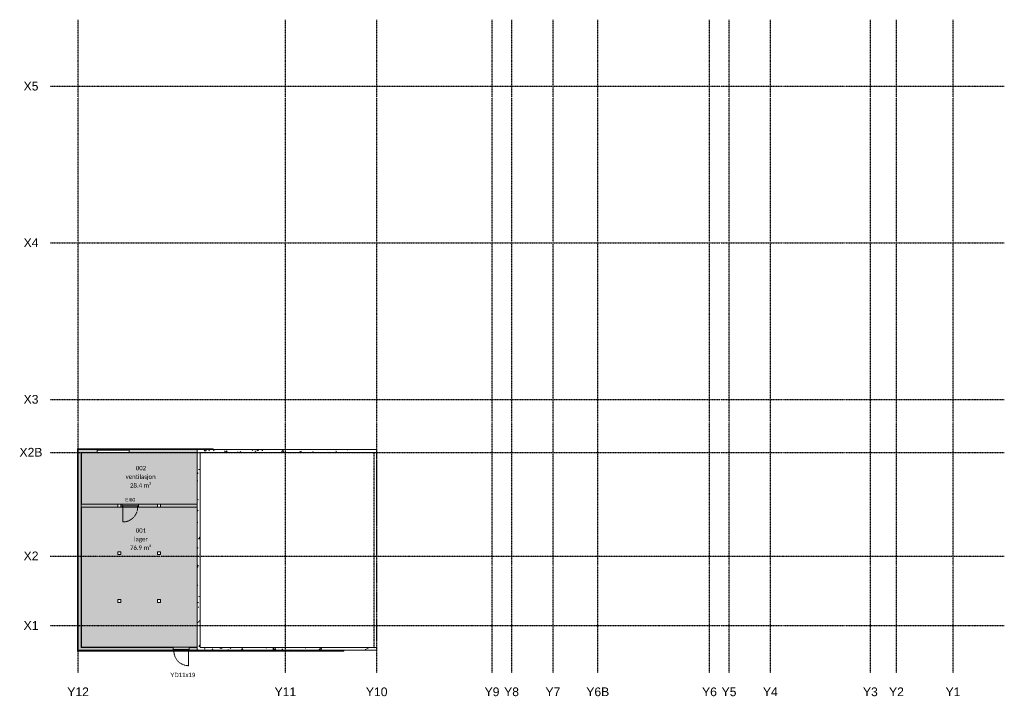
# Model space of a CAD drawing. Header units: millimetres. Extents: x -61393 to 6530, y -9675 to 36992.
import ezdxf

# ---------------------------------------------------------------- set-up
doc = ezdxf.new("R2010")
doc.units = ezdxf.units.MM
for name, pattern in [('Dash 1mm', [2, 1, -1]), ('Grid Line', [5, 2, -1, 1, -1]), ('Overhead', [3.96875, 2.38125, -1.5875])]:
    doc.linetypes.add(name, pattern=pattern)
for name, color, linetype, lineweight in [('Curtain Panels', 7, 'Continuous', 9), ('Curtain Wall Mullions', 7, 'Continuous', 18), ('Doors', 7, 'Dash 1mm', 9), ('IfcColumn', 7, 'Continuous', 9), ('IfcCurtainWall', 7, 'Continuous', 9), ('IfcDoor', 7, 'Continuous', 9), ('IfcGrid', 7, 'Continuous', 9), ('IfcSlab', 7, 'Continuous', 9), ('IfcWall', 7, 'Continuous', 9), ('Not Exported', 7, 'Continuous', 9), ('Structural Columns', 7, 'Continuous', 9)]:
    doc.layers.add(name, color=color, linetype=linetype, lineweight=lineweight)
doc.layers.add('IfcAnnotation', color=7, linetype='Continuous', lineweight=9, true_color=0x00a600)
doc.styles.add('Arial', font='arial.ttf', dxfattribs={"height": 600})
doc.styles.add('Calibri', font='calibri.ttf', dxfattribs={"height": 300})
doc.styles.add('Swis721 Lt BT', font='swissl.ttf', dxfattribs={"height": 240})
doc.styles.add('Swis721 Lt BT_1', font='swissl.ttf', dxfattribs={"height": 300})
pattern_1 = [(50, (0, 0), (1457.472, -127.512), [152.4, -1676.4]), (355, (0, 0), (-281.942, 1528.454), [121.92, -1341.12]), (100.451, (121.5, -10.6), (1175.54, 1400.933), [129.52, -1424.72]), (46.184, (0, 406.4), (2168.63, -336.34), [228.6, -2514.6]), (96.636, (180.7, 378.4), (1899.22, 1979.42), [194.28, -2137.08]), (351.184, (0, 406.4), (1899.24, 1979.4), [182.88, -2011.68]), (21, (203.2, 304.8), (1212.915, -818.121), [152.4, -1676.4]), (326, (203.2, 304.8), (494.417, 1473.504), [121.92, -1341.12]), (71.451, (304.3, 236.6), (1707.337, 655.37), [129.52, -1424.72]), (37.5, (0, 0), (24.7094, 676.44), [67.056, -1257.808, 67.056, -1294.384, -1346.2]), (37.5, (0, 0), (24.7094, 676.44), [-2686.304, 67.056, -1279.144]), (7.5, (0, 0), (534.558, 801.444), [67.056, -709.168, 67.056, -1227.328, -513.08]), (7.5, (0, 0), (534.558, 801.444), [-2070.608, 67.056, -446.024]), (327.5, (-453.14, 0), (1084.7275, -45.831), [67.056, -440.944, 67.056, -1517.904, -2103.12]), (327.5, (-453.14, 0), (1084.7275, -45.831), [-2092.96, 67.056, -2036.064]), (317.5, (-656.3, 0), (1185.035, 203.414), [67.056, -593.344, 67.056, -985.52, -1493.52]), (317.5, (-656.3, 0), (1185.035, 203.414), [-1712.976, 67.056, -1426.464])]
pattern_2 = [(0, (0, 0), (812.8, 203.2), [67.056, -542.544, 67.056, -542.544, -3251.2]), (0, (0, 0), (812.8, 203.2), [-1219.2, 67.056, -1152.144, 67.056, -542.544, -1422.4]), (0, (0, 0), (812.8, 203.2), [-3048, 67.056, -339.344, 67.056, -948.944]), (120, (304.8, 101.6), (-582.37636, 602.30545), [67.056, -542.544, 67.056, -542.544, -3251.2]), (120, (304.8, 101.6), (-582.37636, 602.30545), [-1219.2, 67.056, -1152.144, 67.056, -542.544, -1422.4]), (120, (304.8, 101.6), (-582.37636, 602.30545), [-3048, 67.056, -339.344, 67.056, -948.944]), (240, (406.4, 508), (-230.42364, -805.50545), [67.056, -542.544, 67.056, -542.544, -3251.2]), (240, (406.4, 508), (-230.42364, -805.50545), [-1219.2, 67.056, -1152.144, 67.056, -542.544, -1422.4]), (240, (406.4, 508), (-230.42364, -805.50545), [-3048, 67.056, -339.344, 67.056, -948.944])]

# ---------------------------------------------------------------- blocks, each defined once
blk = doc.blocks.new('Dør Enkel_Glassfelt - YD 11x19 RIST-2089163-plan U1')
at = {"layer": 'Doors', "linetype": 'Continuous'}
for p, q in [((-505, -33), (-545, -33)), ((-545, -33), (-545, -133)), ((-545, -133), (-505, -133)), ((-505, -133), (-505, -33)), ((505, -133), (505, -33)), ((545, -33), (505, -33)), ((505, -133), (505, -1143)), ((505, -133), (545, -133)), ((545, -133), (545, -33))]:
    blk.add_line(p, q, dxfattribs=at)
at = {"layer": 'Doors'}
blk.add_arc((505, -133), 1010, 180, 270, dxfattribs=at)
at = {"layer": 'IfcDoor'}
for p, q in [((-505, -33), (505, -33)), ((-505, -133), (505, -133))]:
    blk.add_line(p, q, dxfattribs=at)
blk = doc.blocks.new('System Panel - rød rist 50-2087268-plan U1')
at = {"layer": 'Curtain Panels'}
for p, q in [((-1045, 25), (1045, 25)), ((-1045, -25), (-1045, 25)), ((1045, -25), (1045, 25)), ((1045, -25), (-1045, -25))]:
    blk.add_line(p, q, dxfattribs=at)
blk = doc.blocks.new('Rectangular Mullion - 50x100 høyre-2087158-plan U1')
at = {"layer": 'IfcCurtainWall'}
for p, q in [((-53905, 7404), (-55995, 7404)), ((-55995, 7304), (-53905, 7304))]:
    blk.add_line(p, q, dxfattribs=at)
blk = doc.blocks.new('Rectangular Mullion - 50x100 venstre-2087269-plan U1')
at = {"layer": 'IfcCurtainWall', "lineweight": 18, "true_color": 0xa62f11}
blk.add_hatch(color=24, dxfattribs=at).paths.add_polyline_path([(-60, 50), (-10, 50), (-10, -50), (-60, -50)])
at = {"layer": 'Curtain Wall Mullions'}
for p, q in [((-60, 50), (-60, -50)), ((-60, 50), (-10, 50)), ((-10, -50), (-10, 50)), ((0, 50), (-1, 50)), ((-1, 50), (-1, -50)), ((0, -50), (0, 50)), ((-60, -50), (-10, -50)), ((0, -50), (-1, -50))]:
    blk.add_line(p, q, dxfattribs=at)
blk = doc.blocks.new('Rectangular Mullion - 50x100 høyre-2087270-plan U1')
at = {"layer": 'IfcCurtainWall', "true_color": 0xa62f11}
blk.add_hatch(color=24, dxfattribs=at).paths.add_polyline_path([(-10, 50), (-60, 50), (-60, -50), (-10, -50)])
at = {"layer": 'Curtain Wall Mullions'}
for p, q in [((-60, 50), (-60, -50)), ((-60, 50), (-10, 50)), ((-10, -50), (-10, 50)), ((0, 50), (-1, 50)), ((-1, 50), (-1, -50)), ((0, -50), (0, 50)), ((-60, -50), (-10, -50)), ((0, -50), (-1, -50))]:
    blk.add_line(p, q, dxfattribs=at)
blk = doc.blocks.new('Concrete Column Square - 200-2063187-plan U1')
at = {"layer": 'IfcColumn'}
h = blk.add_hatch(dxfattribs=at)
h.set_pattern_fill('FP_3', color=256, style=0, pattern_type=2)
h.set_pattern_definition([(50, (54516.7, -200), (1457.472, -127.512), [152.4, -1676.4]), (355, (54516.7, -200), (-281.942, 1528.454), [121.92, -1341.12]), (100.451, (54638.1, -210.6), (1175.54, 1400.933), [129.52, -1424.72]), (46.184, (54516.7, 206.4), (2168.63, -336.34), [228.6, -2514.6]), (96.636, (54697.4, 178.4), (1899.22, 1979.42), [194.28, -2137.08]), (351.184, (54516.7, 206.4), (1899.24, 1979.4), [182.88, -2011.68]), (21, (54719.9, 104.8), (1212.915, -818.121), [152.4, -1676.4]), (326, (54719.9, 104.8), (494.417, 1473.504), [121.92, -1341.12]), (71.451, (54821, 36.6), (1707.337, 655.37), [129.52, -1424.72]), (37.5, (54516.67, -200), (24.7094, 676.44), [67.056, -1257.808, 67.056, -1294.384, -1346.2]), (37.5, (54516.67, -200), (24.7094, 676.44), [-2686.304, 67.056, -1279.144]), (7.5, (54516.7, -200), (534.558, 801.444), [67.056, -709.168, 67.056, -1227.328, -513.08]), (7.5, (54516.7, -200), (534.558, 801.444), [-2070.608, 67.056, -446.024]), (327.5, (54063.53, -200), (1084.7275, -45.831), [67.056, -440.944, 67.056, -1517.904, -2103.12]), (327.5, (54063.53, -200), (1084.7275, -45.831), [-2092.96, 67.056, -2036.064]), (317.5, (53860.3, -200), (1185.035, 203.414), [67.056, -593.344, 67.056, -985.52, -1493.52]), (317.5, (53860.3, -200), (1185.035, 203.414), [-1712.976, 67.056, -1426.464])])
h.paths.add_polyline_path([(-100, -100), (100, -100), (100, 100), (-100, 100)])
at = {"layer": 'Structural Columns'}
for p, q in [((100, 100), (-100, 100)), ((-100, 100), (-100, -100)), ((100, -100), (100, 100)), ((-100, -100), (100, -100))]:
    blk.add_line(p, q, dxfattribs=at)
blk = doc.blocks.new('Concrete Column Square - 200-V1-plan U1')
at = {"layer": 'IfcColumn'}
h = blk.add_hatch(dxfattribs=at)
h.set_pattern_fill('FP_4', color=256, style=0, pattern_type=2)
h.set_pattern_definition([(50, (54516.7, 3100), (1457.472, -127.512), [152.4, -1676.4]), (355, (54516.7, 3100), (-281.942, 1528.454), [121.92, -1341.12]), (100.451, (54638.1, 3089.4), (1175.54, 1400.933), [129.52, -1424.72]), (46.184, (54516.7, 3506.4), (2168.63, -336.34), [228.6, -2514.6]), (96.636, (54697.4, 3478.4), (1899.22, 1979.42), [194.28, -2137.08]), (351.184, (54516.7, 3506.4), (1899.24, 1979.4), [182.88, -2011.68]), (21, (54719.9, 3404.8), (1212.915, -818.121), [152.4, -1676.4]), (326, (54719.9, 3404.8), (494.417, 1473.504), [121.92, -1341.12]), (71.451, (54821, 3336.6), (1707.337, 655.37), [129.52, -1424.72]), (37.5, (54516.67, 3100), (24.7094, 676.44), [67.056, -1257.808, 67.056, -1294.384, -1346.2]), (37.5, (54516.67, 3100), (24.7094, 676.44), [-2686.304, 67.056, -1279.144]), (7.5, (54516.7, 3100), (534.558, 801.444), [67.056, -709.168, 67.056, -1227.328, -513.08]), (7.5, (54516.7, 3100), (534.558, 801.444), [-2070.608, 67.056, -446.024]), (327.5, (54063.53, 3100), (1084.7275, -45.831), [67.056, -440.944, 67.056, -1517.904, -2103.12]), (327.5, (54063.53, 3100), (1084.7275, -45.831), [-2092.96, 67.056, -2036.064]), (317.5, (53860.3, 3100), (1185.035, 203.414), [67.056, -593.344, 67.056, -985.52, -1493.52]), (317.5, (53860.3, 3100), (1185.035, 203.414), [-1712.976, 67.056, -1426.464])])
h.paths.add_polyline_path([(-100, -100), (100, -100), (100, 100), (-100, 100)])
at = {"layer": 'Structural Columns'}
for p, q in [((100, 100), (-100, 100)), ((-100, 100), (-100, -100)), ((100, -100), (100, 100)), ((-100, -100), (100, -100))]:
    blk.add_line(p, q, dxfattribs=at)
blk = doc.blocks.new('Concrete Column Square - 200-V2-plan U1')
at = {"layer": 'Structural Columns'}
for p, q in [((100, 100), (-100, 100)), ((-100, 100), (-100, -100)), ((100, -100), (100, 100)), ((-100, -100), (100, -100))]:
    blk.add_line(p, q, dxfattribs=at)
blk = doc.blocks.new('Concrete Column Square - 200-V3-plan U1')
at = {"layer": 'Structural Columns'}
for p, q in [((100, 100), (-100, 100)), ((-100, 100), (-100, -100)), ((100, -100), (100, 100)), ((-100, -100), (100, -100))]:
    blk.add_line(p, q, dxfattribs=at)
blk = doc.blocks.new('Concrete Column Square - 200-V4-plan U1')
at = {"layer": 'IfcColumn'}
h = blk.add_hatch(dxfattribs=at)
h.set_pattern_fill('FP_5', color=256, style=0, pattern_type=2)
h.set_pattern_definition([(50, (51783.3, -3475), (1457.472, -127.512), [152.4, -1676.4]), (355, (51783.3, -3475), (-281.942, 1528.454), [121.92, -1341.12]), (100.451, (51904.8, -3485.6), (1175.54, 1400.933), [129.52, -1424.72]), (46.184, (51783.3, -3068.6), (2168.63, -336.34), [228.6, -2514.6]), (96.636, (51964, -3096.6), (1899.22, 1979.42), [194.28, -2137.08]), (351.184, (51783.3, -3068.6), (1899.24, 1979.4), [182.88, -2011.68]), (21, (51986.5, -3170.2), (1212.915, -818.121), [152.4, -1676.4]), (326, (51986.5, -3170.2), (494.417, 1473.504), [121.92, -1341.12]), (71.451, (52087.6, -3238.4), (1707.337, 655.37), [129.52, -1424.72]), (37.5, (51783.33, -3475), (24.7094, 676.44), [67.056, -1257.808, 67.056, -1294.384, -1346.2]), (37.5, (51783.33, -3475), (24.7094, 676.44), [-2686.304, 67.056, -1279.144]), (7.5, (51783.3, -3475), (534.558, 801.444), [67.056, -709.168, 67.056, -1227.328, -513.08]), (7.5, (51783.3, -3475), (534.558, 801.444), [-2070.608, 67.056, -446.024]), (327.5, (51330.2, -3475), (1084.7275, -45.831), [67.056, -440.944, 67.056, -1517.904, -2103.12]), (327.5, (51330.2, -3475), (1084.7275, -45.831), [-2092.96, 67.056, -2036.064]), (317.5, (51127, -3475), (1185.035, 203.414), [67.056, -593.344, 67.056, -985.52, -1493.52]), (317.5, (51127, -3475), (1185.035, 203.414), [-1712.976, 67.056, -1426.464])])
h.paths.add_polyline_path([(-100, -100), (100, -100), (100, 100), (-100, 100)])
at = {"layer": 'Structural Columns'}
for p, q in [((100, 100), (-100, 100)), ((-100, 100), (-100, -100)), ((100, -100), (100, 100)), ((-100, -100), (100, -100))]:
    blk.add_line(p, q, dxfattribs=at)
blk = doc.blocks.new('Concrete Column Square - 200-V5-plan U1')
at = {"layer": 'Structural Columns'}
for p, q in [((100, 100), (-100, 100)), ((-100, 100), (-100, -100)), ((100, -100), (100, 100)), ((-100, -100), (100, -100))]:
    blk.add_line(p, q, dxfattribs=at)
blk = doc.blocks.new('Dør Enkel - YD 11x19-2090342-plan U1')
at = {"layer": 'Doors', "linetype": 'Continuous'}
for p, q in [((505, 113), (505, 1123)), ((-545, 13), (-545, 113)), ((-545, 113), (-505, 113)), ((-505, 13), (-545, 13)), ((-505, 113), (-505, 13)), ((505, 113), (505, 13)), ((505, 113), (545, 113)), ((545, 13), (505, 13)), ((545, 113), (545, 13))]:
    blk.add_line(p, q, dxfattribs=at)
at = {"layer": 'Doors'}
blk.add_arc((505, 113), 1010, 90, 180, dxfattribs=at)
at = {"layer": 'IfcDoor'}
for p, q in [((-505, 113), (505, 113)), ((-505, 13), (505, 13))]:
    blk.add_line(p, q, dxfattribs=at)

msp = doc.modelspace()

# ---------------------------------------------------------------- hatches: boundary and pattern name
at = {"layer": 'IfcWall', "lineweight": 5, "true_color": 0xa62f11}
for points in [[(-57385, -6554), (-57385, 7404), (-57404, 7404), (-57404, -6554)], [(-48046, 7404), (-49150, 7404), (-49150, 7385), (-48046, 7385)], [(-56923, -6554), (-51338, -6554), (-51338, -6535), (-56923, -6535)]]:
    msp.add_hatch(color=24, dxfattribs=at).paths.add_polyline_path(points)
h = msp.add_hatch(color=24, dxfattribs=at)
h.paths.add_polyline_path([(-49150, 7385), (-49150, 7404), (-51338, 7404), (-51338, 7385)])
h.paths.add_polyline_path([(-57362, 7385), (-56923, 7385), (-56923, 7404), (-57385, 7404), (-57385, 7385)])
at = {"layer": 'IfcWall', "lineweight": 5, "true_color": 0xf0f0f0}
for points in [[(-57362, -6535), (-57362, 7385), (-57385, 7385), (-57385, -6535)], [(-49150, 7385), (-49150, 7362), (-48046, 7362), (-48046, 7385)], [(-51338, -6535), (-51338, -6512), (-56923, -6512), (-56923, -6535), (-55811, -6535)], [(-45511, -6535), (-39028, -6535), (-39028, -6512), (-49150, -6512), (-49150, -6535)]]:
    msp.add_hatch(color=7, dxfattribs=at).paths.add_polyline_path(points)
h = msp.add_hatch(color=7, dxfattribs=at)
h.paths.add_polyline_path([(-57350, 7362), (-56923, 7362), (-56923, 7385), (-57362, 7385), (-57362, 7362)])
h.paths.add_polyline_path([(-51338, 7362), (-49150, 7362), (-49150, 7385), (-51338, 7385)])
at = {"layer": 'IfcWall', "lineweight": 5, "true_color": 0x787878}
for points in [[(-57350, -6512), (-57350, 7362), (-57362, 7362), (-57362, -6512)], [(-51338, -6512), (-51338, -6500), (-56923, -6500), (-56923, -6512), (-55811, -6512)], [(-39028, -6512), (-39028, -6500), (-49150, -6500), (-49150, -6512), (-45511, -6512)]]:
    msp.add_hatch(color=8, dxfattribs=at).paths.add_polyline_path(points)
h = msp.add_hatch(color=8, dxfattribs=at)
h.paths.add_polyline_path([(-57098, 7350), (-56923, 7350), (-56923, 7362), (-57350, 7362), (-57350, 7350), (-57138, 7350)])
h.paths.add_polyline_path([(-49150, 7350), (-49150, 7362), (-51338, 7362), (-51338, 7350)])
at = {"layer": 'IfcWall', "lineweight": 5, "true_color": 0xffffcd}
for points in [[(-57350, -6500), (-57150, -6500), (-57150, 7350), (-57350, 7350), (-57350, -6300)], [(-56923, -6500), (-51338, -6500), (-51338, -6300), (-56923, -6300)]]:
    msp.add_hatch(color=7, dxfattribs=at).paths.add_polyline_path(points)
h = msp.add_hatch(color=7, dxfattribs=at)
h.paths.add_polyline_path([(-49150, 7150), (-49150, 7350), (-51338, 7350), (-51338, 7150)])
h.paths.add_polyline_path([(-57138, 7150), (-56923, 7150), (-56923, 7350), (-57150, 7350), (-57150, 7150)])
at = {"layer": 'IfcWall', "true_color": 0x787878}
h = msp.add_hatch(dxfattribs=at)
h.set_pattern_fill('FP_2', color=8, style=0, pattern_type=2)
h.set_pattern_definition(pattern_2)
h.paths.add_polyline_path([(-57138, -6300), (-57138, 3363), (-57150, 3363), (-57150, -6300)])
h.paths.add_polyline_path([(-57138, 3588), (-57138, 7150), (-57150, 7150), (-57150, 3588)])
h = msp.add_hatch(dxfattribs=at)
h.set_pattern_fill('FP_2', color=8, style=0, pattern_type=2)
h.set_pattern_definition(pattern_2)
h.paths.add_polyline_path([(-57138, 7137), (-56923, 7137), (-56923, 7150), (-57138, 7150)])
h.paths.add_polyline_path([(-51338, 7137), (-49150, 7137), (-49150, 7150), (-51338, 7150)])
at = {"layer": 'IfcWall', "lineweight": 5, "true_color": 0xa62f11}
h = msp.add_hatch(color=24, dxfattribs=at)
h.paths.add_polyline_path([(-51338, 7385), (-51338, 7404), (-53845, 7404), (-53845, 7385)])
h.paths.add_polyline_path([(-56055, 7385), (-56055, 7404), (-56923, 7404), (-56923, 7385)])
at = {"layer": 'IfcWall', "lineweight": 5, "true_color": 0xf0f0f0}
h = msp.add_hatch(color=7, dxfattribs=at)
h.paths.add_polyline_path([(-51338, 7362), (-51338, 7385), (-53845, 7385), (-53845, 7362)])
h.paths.add_polyline_path([(-56923, 7362), (-56055, 7362), (-56055, 7385), (-56923, 7385)])
at = {"layer": 'IfcWall', "lineweight": 5, "true_color": 0x787878}
h = msp.add_hatch(color=8, dxfattribs=at)
h.paths.add_polyline_path([(-51338, 7350), (-51338, 7362), (-53845, 7362), (-53845, 7350)])
h.paths.add_polyline_path([(-56923, 7350), (-56055, 7350), (-56055, 7362), (-56923, 7362)])
at = {"layer": 'IfcWall', "lineweight": 5, "true_color": 0xffffcd}
h = msp.add_hatch(color=7, dxfattribs=at)
h.paths.add_polyline_path([(-51338, 7150), (-51338, 7350), (-53845, 7350), (-53845, 7150)])
h.paths.add_polyline_path([(-56055, 7150), (-56055, 7350), (-56923, 7350), (-56923, 7150)])
at = {"layer": 'IfcWall', "true_color": 0x787878}
h = msp.add_hatch(dxfattribs=at)
h.set_pattern_fill('FP_2', color=8, style=0, pattern_type=2)
h.set_pattern_definition(pattern_2)
h.paths.add_polyline_path([(-51338, 7137), (-51338, 7150), (-53845, 7150), (-53845, 7137)])
h.paths.add_polyline_path([(-56055, 7137), (-56055, 7150), (-56923, 7150), (-56923, 7137)])
msp.add_hatch(color=8, dxfattribs=at).paths.add_polyline_path([(-49150, 7362), (-49150, 7350), (-48046, 7350), (-48046, 7362)])
at = {"layer": 'IfcWall', "true_color": 0x808080}
h = msp.add_hatch(dxfattribs=at)
h.set_pattern_fill('FP_1', color=8, style=0, pattern_type=2)
h.set_pattern_definition(pattern_1)
h.paths.add_polyline_path([(-36750, 7150), (-36750, 7350), (-49150, 7350), (-49150, 7150), (-45511, 7150)])
h = msp.add_hatch(dxfattribs=at)
h.set_pattern_fill('FP_1', color=8, style=0, pattern_type=2)
h.set_pattern_definition(pattern_1)
h.paths.add_polyline_path([(-49150, -6500), (-48950, -6500), (-48950, 7150), (-49150, 7150), (-49150, -2452)])
at = {"layer": 'IfcWall', "true_color": 0x787878}
h = msp.add_hatch(dxfattribs=at)
h.set_pattern_fill('FP_2', color=8, style=0, pattern_type=2)
h.set_pattern_definition(pattern_2)
h.paths.add_polyline_path([(-55811, 3575), (-54317, 3575), (-54317, 3588), (-57150, 3588), (-57150, 3575), (-57138, 3575)])
h.paths.add_polyline_path([(-49150, 3575), (-49150, 3588), (-53207, 3588), (-53207, 3575), (-51683, 3575)])
at = {"layer": 'IfcWall', "lineweight": 5, "true_color": 0xffffcc}
h = msp.add_hatch(color=7, dxfattribs=at)
h.paths.add_polyline_path([(-49150, 3375), (-49150, 3575), (-51683, 3575), (-51683, 3375)])
h.paths.add_polyline_path([(-55811, 3375), (-54617, 3375), (-54617, 3575), (-57150, 3575), (-57150, 3375), (-57138, 3375)])
h.paths.add_polyline_path([(-54317, 3375), (-54317, 3575), (-54417, 3575), (-54417, 3375)])
h.paths.add_polyline_path([(-51883, 3375), (-51883, 3575), (-53207, 3575), (-53207, 3375)])
at = {"layer": 'IfcWall', "true_color": 0x787878}
h = msp.add_hatch(dxfattribs=at)
h.set_pattern_fill('FP_2', color=8, style=0, pattern_type=2)
h.set_pattern_definition(pattern_2)
h.paths.add_polyline_path([(-54617, 3363), (-54317, 3363), (-54317, 3375), (-57150, 3375), (-57150, 3363), (-55811, 3363)])
h.paths.add_polyline_path([(-51883, 3363), (-49150, 3363), (-49150, 3375), (-53207, 3375), (-53207, 3363)])
at = {"layer": 'IfcWall', "lineweight": 5, "true_color": 0xa62f11}
h = msp.add_hatch(color=24, dxfattribs=at)
h.paths.add_polyline_path([(-57385, -6554), (-56923, -6554), (-56923, -6535), (-57385, -6535)])
h.paths.add_polyline_path([(-50805, -6554), (-50805, -6535), (-51338, -6535), (-51338, -6554)])
h.paths.add_polyline_path([(-49150, -6554), (-49150, -6535), (-49695, -6535), (-49695, -6554)])
at = {"layer": 'IfcWall', "lineweight": 5, "true_color": 0xf0f0f0}
h = msp.add_hatch(color=7, dxfattribs=at)
h.paths.add_polyline_path([(-49150, -6535), (-49150, -6512), (-49695, -6512), (-49695, -6535)])
h.paths.add_polyline_path([(-51338, -6535), (-50805, -6535), (-50805, -6512), (-51338, -6512)])
h.paths.add_polyline_path([(-56923, -6535), (-56923, -6512), (-57362, -6512), (-57362, -6535), (-57138, -6535)])
at = {"layer": 'IfcWall', "lineweight": 5, "true_color": 0x787878}
h = msp.add_hatch(color=8, dxfattribs=at)
h.paths.add_polyline_path([(-57350, -6512), (-56923, -6512), (-56923, -6500), (-57350, -6500)])
h.paths.add_polyline_path([(-51338, -6512), (-50805, -6512), (-50805, -6500), (-51338, -6500)])
h.paths.add_polyline_path([(-49695, -6512), (-49150, -6512), (-49150, -6500), (-49695, -6500)])
at = {"layer": 'IfcWall', "lineweight": 5, "true_color": 0xffffcd}
h = msp.add_hatch(color=7, dxfattribs=at)
h.paths.add_polyline_path([(-57138, -6500), (-56923, -6500), (-56923, -6300), (-57150, -6300), (-57150, -6500)])
h.paths.add_polyline_path([(-49695, -6500), (-49150, -6500), (-49150, -6300), (-49695, -6300)])
h.paths.add_polyline_path([(-50805, -6500), (-50805, -6300), (-51338, -6300), (-51338, -6500)])
at = {"layer": 'IfcWall', "true_color": 0x787878}
h = msp.add_hatch(dxfattribs=at)
h.set_pattern_fill('FP_2', color=8, style=0, pattern_type=2)
h.set_pattern_definition(pattern_2)
h.paths.add_polyline_path([(-51338, -6300), (-50805, -6300), (-50805, -6288), (-51338, -6288)])
h.paths.add_polyline_path([(-49150, -6300), (-49150, -6288), (-49695, -6288), (-49695, -6300)])
h.paths.add_polyline_path([(-56923, -6300), (-56923, -6288), (-57138, -6288), (-57138, -6300)])
h = msp.add_hatch(dxfattribs=at)
h.set_pattern_fill('FP_2', color=8, style=0, pattern_type=2)
h.set_pattern_definition(pattern_2)
h.paths.add_polyline_path([(-55811, -6300), (-51338, -6300), (-51338, -6288), (-56923, -6288), (-56923, -6300)])
at = {"layer": 'IfcWall', "true_color": 0xa62f11}
msp.add_hatch(color=24, dxfattribs=at).paths.add_polyline_path([(-45511, -6554), (-39028, -6554), (-39028, -6535), (-49150, -6535), (-49150, -6554)])
at = {"layer": 'IfcWall', "true_color": 0x808080}
h = msp.add_hatch(dxfattribs=at)
h.set_pattern_fill('FP_1', color=8, style=0, pattern_type=2)
h.set_pattern_definition(pattern_1)
h.paths.add_polyline_path([(-45511, -6500), (-36750, -6500), (-36750, -6300), (-48950, -6300), (-48950, -6500)])
at = {"layer": 'Not Exported', "true_color": 0xd2d2d2}
msp.add_hatch(color=254, dxfattribs=at).paths.add_polyline_path([(-53207, 3475), (-53207, 3588), (-49150, 3588), (-49150, 7137), (-57138, 7137), (-57138, 3588), (-54317, 3588), (-54317, 3475)])
at = {"layer": 'Not Exported', "true_color": 0xe7e8db}
h = msp.add_hatch(color=254, dxfattribs=at)
h.paths.add_polyline_path([(-50661, -6421), (-49695, -6421), (-49695, -6288), (-49150, -6288), (-49150, 3363), (-53207, 3363), (-53207, 3475), (-54317, 3475), (-54317, 3363), (-57138, 3363), (-57138, -6288), (-50805, -6288), (-50805, -6421)])
h.paths.add_polyline_path([(-54617, -3200), (-54617, -3000), (-54417, -3000), (-54417, -3200)])
h.paths.add_polyline_path([(-51683, -3200), (-51883, -3200), (-51883, -3000), (-51683, -3000)])
h.paths.add_polyline_path([(-54617, 100), (-54617, 300), (-54417, 300), (-54417, 100)])
h.paths.add_polyline_path([(-51883, 100), (-51883, 300), (-51683, 300), (-51683, 100)])

# ---------------------------------------------------------------- linework, layer by layer
at = {"layer": 'IfcAnnotation', "color": 7, "linetype": 'Overhead', "lineweight": 25}
for p, q in [((-36950, -6300), (-36950, 7146)), ((-36750, -6300), (-36750, 7146))]:
    msp.add_line(p, q, dxfattribs=at)
at = {"layer": 'IfcGrid', "color": 9, "linetype": 'Grid Line', "lineweight": 25, "true_color": 0xc0c0c0}
for p, q in [((-57350, 34992), (-57350, 36992)), ((-43050, 34992), (-43050, 36992)), ((-36750, 34992), (-36750, 36992)), ((-28800, 34992), (-28800, 36992)), ((-27450, 34992), (-27450, 36992)), ((-24600, 34992), (-24600, 36992)), ((-21500, 34992), (-21500, 36992)), ((-13800, 34992), (-13800, 36992)), ((-12450, 34992), (-12450, 36992)), ((-9600, 34992), (-9600, 36992)), ((-2700, 34992), (-2700, 36992)), ((-900, 34992), (-900, 36992)), ((3000, 34992), (3000, 36992)), ((-57350, -6068), (-57350, 34992)), ((-43050, -6068), (-43050, 34992)), ((-36750, -6068), (-36750, 34992)), ((-28800, -6068), (-28800, 34992)), ((-27450, -6068), (-27450, 34992)), ((-24600, -6068), (-24600, 34992)), ((-21500, -6068), (-21500, 34992)), ((-13800, -6068), (-13800, 34992)), ((-12450, -6068), (-12450, 34992)), ((-9600, -6068), (-9600, 34992)), ((-2700, -6068), (-2700, 34992)), ((-900, -6068), (-900, 34992)), ((3000, -6068), (3000, 34992)), ((-59302, 32400), (-57302, 32400)), ((-57302, 32400), (4530, 32400)), ((4530, 32400), (6530, 32400)), ((-59302, 21600), (-57302, 21600)), ((-57302, 21600), (4530, 21600)), ((4530, 21600), (6530, 21600)), ((-59302, 10800), (-57302, 10800)), ((-57302, 10800), (4530, 10800)), ((4530, 10800), (6530, 10800)), ((-59302, 7150), (-57302, 7150)), ((-57302, 7150), (4530, 7150)), ((4530, 7150), (6530, 7150)), ((-59302, 0), (-59298, 0)), ((-59298, 0), (4530, 0)), ((4530, 0), (6530, 0)), ((-59302, -4800), (-57302, -4800)), ((-57302, -4800), (4530, -4800)), ((4530, -4800), (6530, -4800)), ((-57350, -8068), (-57350, -6068)), ((-43050, -8068), (-43050, -6068)), ((-36750, -8068), (-36750, -6068)), ((-28800, -8068), (-28800, -6068)), ((-27450, -8068), (-27450, -6068)), ((-24600, -8068), (-24600, -6068)), ((-21500, -8068), (-21500, -6068)), ((-13800, -8068), (-13800, -6068)), ((-12450, -8068), (-12450, -6068)), ((-9600, -8068), (-9600, -6068)), ((-2700, -8068), (-2700, -6068)), ((-900, -8068), (-900, -6068)), ((3000, -8068), (3000, -6068))]:
    msp.add_line(p, q, dxfattribs=at)
at = {"layer": 'IfcSlab'}
msp.add_line((-50805, -6500), (-49695, -6500), dxfattribs=at)
at = {"layer": 'IfcWall', "lineweight": 18}
for p, q in [((-56055, 7404), (-57404, 7404)), ((-57404, 7404), (-57404, -6554)), ((-57138, 3588), (-57138, 7137)), ((-56055, 7137), (-57138, 7137)), ((-56055, 7404), (-56055, 7137)), ((-53845, 7404), (-48046, 7404)), ((-53845, 7404), (-53845, 7137)), ((-53845, 7137), (-49150, 7137)), ((-49150, 7350), (-49150, 3588)), ((-49150, 7350), (-36750, 7350)), ((-48950, 7150), (-36750, 7150)), ((-48950, -6300), (-48950, 7150)), ((-48046, 7350), (-48046, 7404)), ((-36750, 7150), (-36750, 7350)), ((-54317, 3588), (-57138, 3588)), ((-54317, 3363), (-54317, 3588)), ((-49150, 3588), (-53207, 3588)), ((-53207, 3588), (-53207, 3363)), ((-57138, -6288), (-57138, 3363)), ((-57138, 3363), (-54317, 3363)), ((-53207, 3363), (-49150, 3363)), ((-49150, -6500), (-49150, 3363)), ((-57404, -6554), (-50805, -6554)), ((-57138, -6288), (-50805, -6288)), ((-50805, -6554), (-50805, -6288)), ((-49150, -6288), (-49695, -6288)), ((-49695, -6554), (-49695, -6288)), ((-49695, -6554), (-39028, -6554)), ((-36750, -6500), (-49150, -6500)), ((-36750, -6300), (-48950, -6300)), ((-39028, -6554), (-39028, -6500)), ((-36750, -6500), (-36750, -6300))]:
    msp.add_line(p, q, dxfattribs=at)
at = {"layer": 'IfcWall'}
for p, q in [((-57385, 7385), (-57385, -6535)), ((-57385, 7385), (-56055, 7385)), ((-57362, 7362), (-57362, -6512)), ((-57362, 7362), (-56055, 7362)), ((-57350, 7350), (-57350, -6500)), ((-57350, 7350), (-56055, 7350)), ((-57150, 7150), (-57150, -6300)), ((-57150, 7150), (-56055, 7150)), ((-53845, 7137), (-56055, 7137)), ((-56054, 7404), (-56045, 7404)), ((-53855, 7404), (-53846, 7404)), ((-53845, 7385), (-48046, 7385)), ((-53845, 7362), (-48046, 7362)), ((-53845, 7350), (-49150, 7350)), ((-53845, 7150), (-49150, 7150)), ((-57150, 3588), (-57138, 3588)), ((-57150, 3575), (-54617, 3575)), ((-54417, 3575), (-54317, 3575)), ((-53207, 3575), (-51883, 3575)), ((-51683, 3575), (-49150, 3575)), ((-49150, 3363), (-49150, 3588)), ((-57150, 3375), (-54617, 3375)), ((-57150, 3363), (-57138, 3363)), ((-54417, 3375), (-54317, 3375)), ((-53207, 3375), (-51883, 3375)), ((-51683, 3375), (-49150, 3375)), ((-50805, -6535), (-57385, -6535)), ((-50805, -6512), (-57362, -6512)), ((-50805, -6500), (-57350, -6500)), ((-50805, -6300), (-57150, -6300)), ((-49150, -6300), (-49695, -6300)), ((-49150, -6500), (-49695, -6500)), ((-39028, -6512), (-49695, -6512)), ((-39028, -6535), (-49695, -6535))]:
    msp.add_line(p, q, dxfattribs=at)
at = {"layer": 'Not Exported', "flags": 128}
for points in [[(-49150, 3588), (-49150, 7137), (-57138, 7137), (-57138, 3588)], [(-49150, -6288), (-49150, 3363), (-57138, 3363), (-57138, -6288)], [(-54417, 300), (-54417, 100), (-54617, 100), (-54617, 300)], [(-51683, 300), (-51683, 100), (-51883, 100), (-51883, 300)], [(-54417, -3000), (-54417, -3200), (-54617, -3200), (-54617, -3000)], [(-51683, -3000), (-51683, -3200), (-51883, -3200), (-51883, -3000)]]:
    msp.add_lwpolyline(points, close=True, dxfattribs=at)

# ---------------------------------------------------------------- block references
at = {"layer": 'Curtain Panels'}
msp.add_blockref('System Panel - rød rist 50-2087268-plan U1', (-54950, 7354), dxfattribs=at)
at = {"layer": 'Curtain Wall Mullions', "extrusion": (0, 0, -1), "rotation": 180}
msp.add_blockref('Rectangular Mullion - 50x100 venstre-2087269-plan U1', (53845, 7354), dxfattribs=at)
at = {"layer": 'IfcColumn'}
for name, p in [('Concrete Column Square - 200-V5-plan U1', (-54517, 3475)), ('Concrete Column Square - 200-V4-plan U1', (-51783, 3475)), ('Concrete Column Square - 200-2063187-plan U1', (-54517, 200)), ('Concrete Column Square - 200-V2-plan U1', (-51783, 200)), ('Concrete Column Square - 200-V1-plan U1', (-54517, -3100)), ('Concrete Column Square - 200-V3-plan U1', (-51783, -3100))]:
    msp.add_blockref(name, p, dxfattribs=at)
at = {"layer": 'IfcCurtainWall', "rotation": 180}
msp.add_blockref('Rectangular Mullion - 50x100 høyre-2087270-plan U1', (-56055, 7354), dxfattribs=at)
at = {"layer": 'IfcCurtainWall'}
msp.add_blockref('Rectangular Mullion - 50x100 høyre-2087158-plan U1', (0, 0), dxfattribs=at)
at = {"layer": 'IfcDoor', "rotation": 180}
msp.add_blockref('Dør Enkel - YD 11x19-2090342-plan U1', (-53762, 3475), dxfattribs=at)
at = {"layer": 'IfcDoor'}
msp.add_blockref('Dør Enkel_Glassfelt - YD 11x19 RIST-2089163-plan U1', (-50250, -6421), dxfattribs=at)

# ---------------------------------------------------------------- texts
at = {"layer": 'IfcAnnotation', "color": 7, "attachment_point": 1}
for s, insert, char_height, width, style in [('EI60', (-54115, 4006), 240, 801.69, 'Swis721 Lt BT'), ('YD11x19', (-51001, -8054), 300, 1956.12, 'Swis721 Lt BT_1')]:
    msp.add_mtext(s, dxfattribs=dict(at, insert=insert, char_height=char_height, width=width, style=style))
at = {"layer": 'IfcGrid', "char_height": 600, "attachment_point": 1, "style": 'Arial', "bg_fill": 3, "box_fill_scale": 1.25, "bg_fill_color": 256, "bg_fill_true_color": 13158600, "bg_fill_transparency": 0}
for s, insert, width in [('X5', (-61123, 32709), 1234.6), ('X4', (-61123, 21909), 1234.6), ('X3', (-61123, 11109), 1234.6), ('X2B', (-61407, 7459), 1924.05), ('X2', (-61123, 309), 1234.6), ('X1', (-61123, -4491), 1234.6), ('Y12', (-58111, -9065), 1827.85), ('Y11', (-43811, -9065), 1827.85), ('Y10', (-37511, -9065), 1827.85), ('Y9', (-29323, -9065), 1250.63), ('Y8', (-27973, -9065), 1250.63), ('Y7', (-25123, -9065), 1250.63), ('Y6B', (-22307, -9065), 1940.08), ('Y6', (-14323, -9065), 1250.63), ('Y5', (-12973, -9065), 1250.63), ('Y4', (-10123, -9065), 1250.63), ('Y3', (-3223, -9065), 1250.63), ('Y2', (-1423, -9065), 1250.63), ('Y1', (2477, -9065), 1250.63)]:
    msp.add_mtext(s, dxfattribs=dict(at, insert=insert, width=width))
at = {"layer": 'Not Exported', "char_height": 300, "attachment_point": 1, "style": 'Calibri'}
for s, insert, width in [('002', (-53383, 6215), 913.92), ('ventilasjon', (-54085, 5619), 2597.47), ('28.4 m²', (-53780, 5024), 1859.91), ('001', (-53384, 1915), 913.92), ('76.9 m²', (-53781, 724), 1859.91), ('lager', (-53503, 1319), 1186.5)]:
    msp.add_mtext(s, dxfattribs=dict(at, insert=insert, width=width))

doc.saveas('drawing.dxf')
